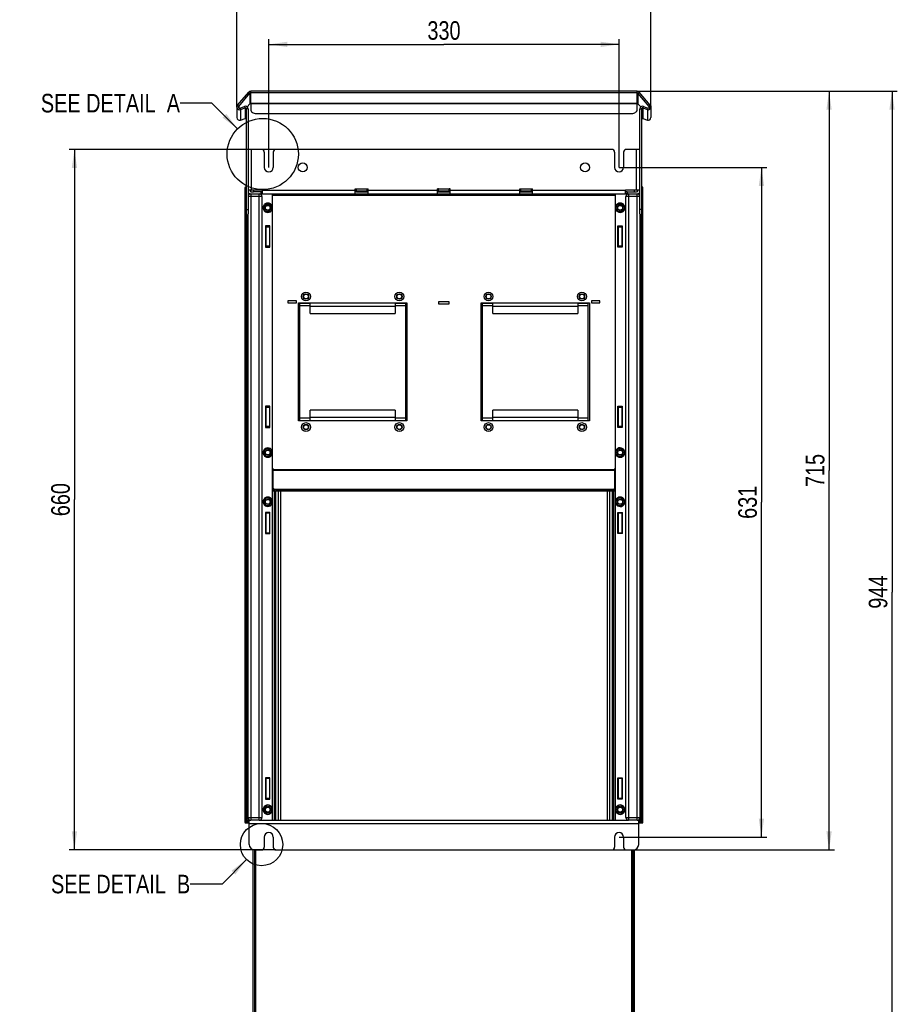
# Model space of a CAD drawing. Header units: millimetres. Extents: x 0 to 594, y 0 to 420.
# Tile 24 of 40: x 328 to 493, y 141 to 327. Entities that reach past the tile are written whole.
import ezdxf

# ---------------------------------------------------------------- set-up
doc = ezdxf.new("R2010")
doc.units = ezdxf.units.MM
doc.header["$LTSCALE"] = 32.67
doc.layers.get('0').update_dxf_attribs({"linetype": 'CONTINUOUS'})
doc.layers.add('02___PRT_ALL_AXES', color=7, linetype='CONTINUOUS')
doc.layers.add('ROUNDS', color=7, linetype='CONTINUOUS')
doc.styles.get("Standard").update_dxf_attribs({"font": 'txt', "width": 0.8})
doc.dimstyles.new('DIMSTYLE_2', dxfattribs={"dimtxt": 3.5, "dimasz": 3.5, "dimexe": 1, "dimexo": 0, "dimgap": 0.875, "dimtad": 1, "dimdec": 0, "dimlfac": 5, "dimdsep": 46, "dimtxsty": 'STANDARD', "dimblk": '_FILLED', "dimblk1": '_FILLED', "dimblk2": '_FILLED', "dimcen": 0.09, "dimclrt": 5, "dimadec": 0, "dimazin": 0, "dimtp": 0.01, "dimtm": 0.01, "dimtfac": 1, "dimtdec": 0, "dimtofl": 0, "dimtmove": 0, "dimatfit": 3, "dimldrblk": '_FILLED', "dimfxl": 1, "dimtolj": 1, "dimarcsym": 0})
doc.dimstyles.get("Standard").update_dxf_attribs({"dimtxt": 3.5, "dimasz": 3.5, "dimexe": 1, "dimexo": 0, "dimtad": 1, "dimdsep": 46, "dimtxsty": 'STANDARD', "dimblk": '_FILLED', "dimblk1": '_FILLED', "dimblk2": '_FILLED', "dimcen": 0.09, "dimclrt": 5, "dimadec": 0, "dimazin": 0, "dimtol": 1, "dimtp": 0.01, "dimtm": 0.01, "dimtfac": 1, "dimtofl": 0, "dimtmove": 0, "dimatfit": 3, "dimldrblk": '_FILLED', "dimfxl": 1, "dimtolj": 1, "dimarcsym": 0})

# ---------------------------------------------------------------- blocks, each defined once
blk = doc.blocks.new('_FILLED')
at = {"color": 0, "linetype": 'BYBLOCK'}
blk.add_solid([(0, 0), (-1, 0.143), (-1, -0.143)], dxfattribs=at)
blk = doc.blocks.new('*D5')
at = {"color": 2, "linetype": 'CONTINUOUS'}
for p, q in [((443.9, 313.46), (492.92, 313.46)), ((491.92, 313.46), (491.92, 219.07)), ((491.92, 124.68), (491.92, 219.07)), ((441.77, 124.68), (492.92, 124.68))]:
    blk.add_line(p, q, dxfattribs=at)
at = {"color": 2, "linetype": 'CONTINUOUS', "xscale": 3.5, "yscale": 3.5, "zscale": 3.5}
for p, rotation in [((491.92, 313.46), 90), ((491.92, 124.68), 270)]:
    blk.add_blockref('_FILLED', p, dxfattribs=dict(at, rotation=rotation))
at = {"color": 5, "linetype": 'CONTINUOUS', "insert": (487.54, 219.07), "char_height": 3.5, "width": 8.4, "attachment_point": 2, "rotation": 90, "line_spacing_factor": 0.9}
blk.add_mtext('944', dxfattribs=at)
blk = doc.blocks.new('*D6')
at = {"color": 2, "linetype": 'CONTINUOUS'}
for p, q in [((375.85, 302.48), (336.87, 302.48)), ((337.87, 302.48), (337.87, 236.49)), ((337.87, 170.5), (337.87, 236.49)), ((375.85, 170.5), (336.87, 170.5))]:
    blk.add_line(p, q, dxfattribs=at)
at = {"color": 2, "linetype": 'CONTINUOUS', "xscale": 3.5, "yscale": 3.5, "zscale": 3.5}
for p, rotation in [((337.87, 302.48), 90), ((337.87, 170.5), 270)]:
    blk.add_blockref('_FILLED', p, dxfattribs=dict(at, rotation=rotation))
at = {"color": 5, "linetype": 'CONTINUOUS', "insert": (333.49, 236.49), "char_height": 3.5, "width": 8.4, "attachment_point": 2, "rotation": 90, "line_spacing_factor": 0.9}
blk.add_mtext('660', dxfattribs=at)
blk = doc.blocks.new('*D7')
at = {"color": 2, "linetype": 'CONTINUOUS'}
for p, q in [((440.5, 299.08), (468.32, 299.08)), ((467.32, 299.08), (467.32, 235.99)), ((467.32, 172.9), (467.32, 235.99)), ((440.5, 172.9), (468.32, 172.9))]:
    blk.add_line(p, q, dxfattribs=at)
at = {"color": 2, "linetype": 'CONTINUOUS', "xscale": 3.5, "yscale": 3.5, "zscale": 3.5}
for p, rotation in [((467.32, 299.08), 90), ((467.32, 172.9), 270)]:
    blk.add_blockref('_FILLED', p, dxfattribs=dict(at, rotation=rotation))
at = {"color": 5, "linetype": 'CONTINUOUS', "insert": (462.95, 235.99), "char_height": 3.5, "width": 8.4, "attachment_point": 2, "rotation": 90, "line_spacing_factor": 0.9}
blk.add_mtext('631', dxfattribs=at)
blk = doc.blocks.new('*D8')
at = {"color": 2, "linetype": 'CONTINUOUS'}
for p, q in [((368.5, 310.46), (368.5, 330.42)), ((446.5, 310.46), (446.5, 330.42)), ((368.5, 329.42), (407.5, 329.42)), ((446.5, 329.42), (407.5, 329.42))]:
    blk.add_line(p, q, dxfattribs=at)
at = {"color": 2, "linetype": 'CONTINUOUS', "xscale": 3.5, "yscale": 3.5, "zscale": 3.5, "rotation": 180}
blk.add_blockref('_FILLED', (368.5, 329.42), dxfattribs=at)
at = {"color": 2, "linetype": 'CONTINUOUS', "xscale": 3.5, "yscale": 3.5, "zscale": 3.5}
blk.add_blockref('_FILLED', (446.5, 329.42), dxfattribs=at)
at = {"color": 5, "linetype": 'CONTINUOUS', "insert": (407.5, 333.8), "char_height": 3.5, "width": 8.4, "attachment_point": 2, "line_spacing_factor": 0.9}
blk.add_mtext('390', dxfattribs=at)
blk = doc.blocks.new('*D9')
at = {"color": 2, "linetype": 'CONTINUOUS'}
for p, q in [((374.5, 299.08), (374.5, 323.27)), ((440.5, 299.08), (440.5, 323.27)), ((374.5, 322.27), (407.5, 322.27)), ((440.5, 322.27), (407.5, 322.27))]:
    blk.add_line(p, q, dxfattribs=at)
at = {"color": 2, "linetype": 'CONTINUOUS', "xscale": 3.5, "yscale": 3.5, "zscale": 3.5, "rotation": 180}
blk.add_blockref('_FILLED', (374.5, 322.27), dxfattribs=at)
at = {"color": 2, "linetype": 'CONTINUOUS', "xscale": 3.5, "yscale": 3.5, "zscale": 3.5}
blk.add_blockref('_FILLED', (440.5, 322.27), dxfattribs=at)
at = {"color": 5, "linetype": 'CONTINUOUS', "insert": (407.5, 326.64), "char_height": 3.5, "width": 8.4, "attachment_point": 2, "line_spacing_factor": 0.9}
blk.add_mtext('330', dxfattribs=at)
blk = doc.blocks.new('*D14')
at = {"color": 2, "linetype": 'CONTINUOUS'}
for p, q in [((443.9, 313.46), (481.06, 313.46)), ((480.06, 313.46), (480.06, 241.98)), ((480.06, 170.5), (480.06, 241.98)), ((439.15, 170.5), (481.06, 170.5))]:
    blk.add_line(p, q, dxfattribs=at)
at = {"color": 2, "linetype": 'CONTINUOUS', "xscale": 3.5, "yscale": 3.5, "zscale": 3.5}
for p, rotation in [((480.06, 313.46), 90), ((480.06, 170.5), 270)]:
    blk.add_blockref('_FILLED', p, dxfattribs=dict(at, rotation=rotation))
at = {"color": 5, "linetype": 'CONTINUOUS', "insert": (475.68, 241.98), "char_height": 3.5, "width": 8.4, "attachment_point": 2, "rotation": 90, "line_spacing_factor": 0.9}
blk.add_mtext('715', dxfattribs=at)

msp = doc.modelspace()

# ---------------------------------------------------------------- linework, layer by layer
at = {"color": 7, "linetype": 'CONTINUOUS'}
for p, q in [((368.6144, 310.7842), (370.7077, 313.2828)), ((370.9375, 313.0902), (370.7077, 313.2828)), ((443.9042, 313.4612), (371.0907, 313.4612)), ((444.0574, 313.0902), (444.2872, 313.2828)), ((446.3804, 310.7842), (444.2872, 313.2828)), ((368.4974, 310.4627), (368.4974, 308.4715)), ((369.1684, 309.9922), (370.029, 310.3033)), ((444.9658, 310.3033), (445.8264, 309.9922)), ((446.4974, 310.4627), (446.4974, 308.4715)), ((369.1684, 308.0021), (370.029, 308.315)), ((444.9658, 308.315), (445.8264, 308.0021)), ((373.1474, 302.4842), (370.5974, 302.4842)), ((439.1474, 302.4842), (375.8474, 302.4842)), ((444.3974, 302.4842), (441.8474, 302.4842)), ((373.6474, 301.9842), (373.6474, 299.0842)), ((375.3474, 301.9842), (375.3474, 299.0842)), ((439.6474, 301.9842), (439.6474, 299.0842)), ((441.3474, 301.9842), (441.3474, 299.0842)), ((369.9974, 295.2242), (369.9974, 175.7442)), ((370.2974, 295.3842), (370.1575, 295.3842)), ((390.7974, 294.0842), (390.7974, 295.0642)), ((390.7974, 295.0642), (393.1974, 295.0642)), ((390.7974, 294.9668), (390.9974, 294.9668)), ((390.9974, 294.4842), (390.9974, 295.022)), ((390.9974, 295.022), (392.9974, 295.022)), ((392.9974, 294.4842), (392.9974, 295.022)), ((392.9974, 294.9668), (393.1974, 294.9668)), ((393.1974, 294.0842), (393.1974, 295.0642)), ((406.2974, 294.0842), (406.2974, 295.0642)), ((406.2974, 295.0642), (408.6974, 295.0642)), ((406.2974, 295.0143), (406.4974, 295.0143)), ((406.4974, 294.4842), (406.4974, 295.022)), ((406.4974, 295.022), (408.4974, 295.022)), ((408.4974, 294.4842), (408.4974, 295.022)), ((408.4974, 295.0143), (408.6974, 295.0143)), ((408.6974, 294.0842), (408.6974, 295.0642)), ((421.7974, 294.0842), (421.7974, 295.0642)), ((421.7974, 295.0642), (424.1974, 295.0642)), ((421.7974, 294.9668), (421.9974, 294.9668)), ((421.9974, 294.4842), (421.9974, 295.022)), ((421.9974, 295.022), (423.9974, 295.022)), ((423.9974, 294.4842), (423.9974, 295.022)), ((423.9974, 294.9668), (424.1974, 294.9668)), ((424.1974, 294.0842), (424.1974, 295.0642)), ((444.8374, 295.3842), (444.6974, 295.3842)), ((444.9974, 175.7442), (444.9974, 295.2242)), ((370.5974, 294.8842), (373.2974, 294.8842)), ((370.8974, 294.7842), (370.8974, 294.8842)), ((370.9974, 294.8842), (370.9974, 294.8442)), ((370.9974, 294.8442), (371.0974, 294.8442)), ((371.0974, 294.5014), (371.0974, 294.8842)), ((371.0974, 294.0842), (443.8974, 294.0842)), ((371.1974, 294.4842), (371.5974, 294.4842)), ((372.9974, 294.4842), (372.9974, 294.0842)), ((373.1974, 293.5842), (373.1974, 176.5842)), ((373.2974, 294.0842), (373.2974, 294.8842)), ((375.1974, 176.1042), (375.1974, 294.0842)), ((390.9974, 294.8842), (390.7974, 294.8842)), ((390.9974, 294.4842), (390.7974, 294.4928)), ((390.9974, 294.6756), (392.9974, 294.6756)), ((390.9974, 294.4842), (393.1974, 294.4842)), ((392.9974, 294.8842), (393.1974, 294.8842)), ((406.2974, 294.8842), (406.4974, 294.8842)), ((406.2974, 294.4842), (408.6974, 294.4842)), ((406.4974, 294.6756), (408.4974, 294.6756)), ((408.4974, 294.8842), (408.6974, 294.8842)), ((421.7974, 294.8842), (421.9974, 294.8842)), ((421.7974, 294.4842), (424.1974, 294.4842)), ((421.9974, 294.6756), (423.9974, 294.6756)), ((423.9974, 294.8842), (424.1974, 294.8842)), ((439.7974, 176.1042), (439.7974, 294.0842)), ((441.6974, 294.0842), (441.6974, 294.8842)), ((441.6974, 294.8842), (444.3974, 294.8842)), ((441.6974, 294.4842), (443.7974, 294.4842)), ((441.7974, 176.5842), (441.7974, 293.5842)), ((441.9974, 294.4842), (441.9974, 294.0842)), ((443.8974, 294.8842), (443.8974, 294.5014)), ((443.8974, 294.8442), (443.9974, 294.8442)), ((443.9974, 294.8842), (443.9974, 294.8442)), ((444.0974, 294.7842), (444.0974, 294.8842)), ((370.3855, 290.1842), (370.3855, 176.1578)), ((370.5974, 176.5842), (370.5974, 290.3305)), ((444.3974, 290.3305), (444.3974, 176.5842)), ((444.6093, 176.1578), (444.6093, 290.1842)), ((373.8874, 288.0842), (373.8874, 284.0842)), ((374.7074, 288.0842), (373.8874, 288.0842)), ((373.9174, 287.9497), (373.9174, 284.2187)), ((374.6774, 284.2187), (374.6774, 287.9497)), ((374.7074, 284.0842), (374.7074, 288.0842)), ((440.2874, 284.0842), (440.2874, 288.0842)), ((440.2874, 288.0842), (441.1074, 288.0842)), ((440.3174, 287.9497), (440.3174, 284.2187)), ((441.0774, 284.2187), (441.0774, 287.9497)), ((441.1074, 288.0842), (441.1074, 284.0842)), ((373.8874, 284.0842), (374.7074, 284.0842)), ((441.1074, 284.0842), (440.2874, 284.0842)), ((378.0974, 273.9665), (378.0974, 273.5665)), ((379.6974, 273.9665), (378.0974, 273.9665)), ((378.0974, 273.5665), (379.6974, 273.5665)), ((379.6974, 273.5665), (379.6974, 273.9665)), ((380.0974, 251.3665), (380.0974, 273.5665)), ((380.0974, 273.5665), (400.4974, 273.5665)), ((380.2974, 273.5199), (382.2974, 273.5199)), ((380.2974, 273.5193), (380.2974, 251.4138)), ((382.2974, 271.5665), (382.2974, 273.5193)), ((382.2974, 272.9665), (398.2974, 272.9665)), ((398.2974, 273.5199), (400.2974, 273.5199)), ((398.2974, 273.5193), (398.2974, 271.5665)), ((400.2974, 251.4138), (400.2974, 273.5193)), ((400.4974, 273.5665), (400.4974, 251.3665)), ((406.4974, 273.7665), (406.4974, 273.3665)), ((408.4974, 273.7665), (406.4974, 273.7665)), ((406.4974, 273.3665), (408.4974, 273.3665)), ((408.4974, 273.3665), (408.4974, 273.7665)), ((414.4974, 251.3665), (414.4974, 273.5665)), ((414.4974, 273.5665), (434.8974, 273.5665)), ((414.6974, 273.5199), (416.6974, 273.5199)), ((414.6974, 273.5193), (414.6974, 251.4138)), ((416.6974, 271.5665), (416.6974, 273.5193)), ((416.6974, 272.9665), (432.6974, 272.9665)), ((432.6974, 273.5199), (434.6974, 273.5199)), ((432.6974, 273.5193), (432.6974, 271.5665)), ((434.6974, 251.4138), (434.6974, 273.5193)), ((434.8974, 273.5665), (434.8974, 251.3665)), ((435.2974, 273.9665), (435.2974, 273.5665)), ((436.8974, 273.9665), (435.2974, 273.9665)), ((435.2974, 273.5665), (436.8974, 273.5665)), ((436.8974, 273.5665), (436.8974, 273.9665)), ((382.2974, 271.5665), (398.2974, 271.5665)), ((416.6974, 271.5665), (432.6974, 271.5665)), ((373.8874, 254.0842), (373.8874, 250.0842)), ((374.7074, 254.0842), (373.8874, 254.0842)), ((373.9174, 253.9497), (373.9174, 250.2187)), ((374.6774, 250.2187), (374.6774, 253.9497)), ((374.7074, 250.0842), (374.7074, 254.0842)), ((382.2974, 251.4138), (382.2974, 253.3665)), ((398.2974, 253.3665), (382.2974, 253.3665)), ((398.2974, 253.3665), (398.2974, 251.4138)), ((416.6974, 251.4138), (416.6974, 253.3665)), ((432.6974, 253.3665), (416.6974, 253.3665)), ((432.6974, 253.3665), (432.6974, 251.4138)), ((440.2874, 250.0842), (440.2874, 254.0842)), ((440.2874, 254.0842), (441.1074, 254.0842)), ((440.3174, 253.9497), (440.3174, 250.2187)), ((441.0774, 250.2187), (441.0774, 253.9497)), ((441.1074, 254.0842), (441.1074, 250.0842)), ((400.4974, 251.3665), (380.0974, 251.3665)), ((380.2974, 251.4132), (382.2974, 251.4132)), ((398.2974, 251.9665), (382.2974, 251.9665)), ((398.2974, 251.4132), (400.2974, 251.4132)), ((434.8974, 251.3665), (414.4974, 251.3665)), ((414.6974, 251.4132), (416.6974, 251.4132)), ((432.6974, 251.9665), (416.6974, 251.9665)), ((432.6974, 251.4132), (434.6974, 251.4132)), ((373.8874, 250.0842), (374.7074, 250.0842)), ((441.1074, 250.0842), (440.2874, 250.0842)), ((375.1974, 242.3658), (375.2974, 242.3658)), ((375.2974, 238.586), (375.2974, 242.3658)), ((439.7974, 242.3658), (439.6974, 242.3658)), ((439.6974, 238.586), (439.6974, 242.3658)), ((439.8009, 238.0842), (375.1974, 238.0842)), ((439.1974, 238.3842), (375.7974, 238.3842)), ((439.1974, 238.1665), (375.7974, 238.1665)), ((373.8874, 234.0842), (373.8874, 230.0842)), ((374.7074, 234.0842), (373.8874, 234.0842)), ((373.9174, 234.1014), (373.9174, 230.067)), ((374.6774, 230.067), (374.6774, 234.1014)), ((374.7074, 230.0842), (374.7074, 234.0842)), ((440.2874, 234.0842), (441.1074, 234.0842)), ((440.2874, 230.0842), (440.2874, 234.0842)), ((440.3174, 234.1014), (440.3174, 230.067)), ((441.0774, 230.067), (441.0774, 234.1014)), ((441.1074, 234.0842), (441.1074, 230.0842)), ((373.8874, 230.0842), (374.7074, 230.0842)), ((441.1074, 230.0842), (440.2874, 230.0842)), ((373.8874, 184.0842), (373.8874, 180.0842)), ((374.7074, 184.0842), (373.8874, 184.0842)), ((373.9174, 184.1014), (373.9174, 180.067)), ((374.6774, 180.067), (374.6774, 184.1014)), ((374.7074, 180.0842), (374.7074, 184.0842)), ((440.2874, 184.0842), (441.1074, 184.0842)), ((440.2874, 180.0842), (440.2874, 184.0842)), ((440.3174, 184.1014), (440.3174, 180.067)), ((441.0774, 180.067), (441.0774, 184.1014)), ((441.1074, 184.0842), (441.1074, 180.0842)), ((373.8874, 180.0842), (374.7074, 180.0842)), ((441.1074, 180.0842), (440.2874, 180.0842)), ((370.1575, 175.5842), (370.7974, 175.5842)), ((370.3855, 176.1573), (370.8598, 176.1573)), ((370.3855, 176.1082), (370.3855, 176.0842)), ((370.5475, 175.9842), (370.4855, 175.9842)), ((370.6238, 175.8612), (370.5485, 175.8578)), ((370.6238, 175.8612), (370.6238, 175.5842)), ((370.6474, 175.8842), (370.6342, 175.8713)), ((370.6474, 175.8842), (370.6474, 175.5842)), ((370.7974, 176.1042), (370.9574, 176.1042)), ((370.7974, 171.5042), (370.7974, 176.1042)), ((372.6974, 176.0842), (371.0974, 176.0842)), ((372.8374, 176.1042), (376.2092, 176.1042)), ((376.2537, 176.0842), (438.7411, 176.0842)), ((438.7856, 176.1042), (442.1574, 176.1042)), ((443.8974, 176.0842), (442.2974, 176.0842)), ((444.0374, 176.1042), (444.1974, 176.1042)), ((444.1351, 176.1573), (444.6093, 176.1573)), ((444.1974, 171.5042), (444.1974, 176.1042)), ((444.1974, 175.5842), (444.8374, 175.5842)), ((444.3606, 175.8713), (444.3474, 175.8842)), ((444.3474, 175.8842), (444.3474, 175.5842)), ((444.4464, 175.8578), (444.3711, 175.8612)), ((444.3711, 175.8612), (444.3711, 175.5842)), ((444.5094, 175.9842), (444.4474, 175.9842)), ((444.6093, 176.1082), (444.6093, 176.0842)), ((373.6474, 172.9042), (373.6474, 171.0042)), ((375.3474, 172.9042), (375.3474, 171.0042)), ((439.6474, 172.9042), (439.6474, 171.0042)), ((441.3474, 172.9042), (441.3474, 171.0042)), ((371.7974, 170.5042), (373.1474, 170.5042)), ((375.8474, 170.5042), (439.1474, 170.5042)), ((441.8474, 170.5042), (443.1974, 170.5042))]:
    msp.add_line(p, q, dxfattribs=at)
at = {"color": 3, "linetype": 'CONTINUOUS'}
for p, q in [((368.8442, 310.5915), (370.9375, 313.0902)), ((443.9042, 313.1615), (371.0907, 313.1615)), ((446.1506, 310.5915), (444.0574, 313.0902)), ((369.0658, 310.2738), (369.9264, 310.5849)), ((370.9375, 311.0921), (370.4262, 310.4834)), ((371.0907, 311.0891), (371.0907, 311.1635)), ((443.9042, 311.0891), (443.9042, 311.1635)), ((444.5687, 310.4834), (444.0574, 311.0921)), ((445.0684, 310.5849), (445.929, 310.2738))]:
    msp.add_line(p, q, dxfattribs=at)
at = {"color": 9, "linetype": 'CONTINUOUS'}
for p, q in [((370.9375, 313.0902), (370.9375, 311.0921)), ((371.0907, 311.1635), (371.0907, 313.4612)), ((443.9042, 311.1635), (443.9042, 313.4612)), ((444.0574, 313.0902), (444.0574, 311.0921)), ((368.8442, 310.5915), (368.6144, 310.7842)), ((368.8442, 310.5915), (368.8442, 310.3446)), ((369.0658, 310.2738), (369.1684, 309.9922)), ((369.1684, 309.9922), (369.1684, 308.0021)), ((369.9264, 310.5849), (370.029, 310.3033)), ((370.029, 310.3033), (370.029, 308.315)), ((370.5974, 310.1144), (370.2974, 310.1144)), ((443.9042, 311.1539), (371.0907, 311.1539)), ((443.9042, 311.0891), (371.0907, 311.0891)), ((444.3974, 310.1144), (444.6974, 310.1144)), ((445.0684, 310.5849), (444.9658, 310.3033)), ((444.9658, 310.3033), (444.9658, 308.315)), ((445.929, 310.2738), (445.8264, 309.9922)), ((445.8264, 309.9922), (445.8264, 308.0021)), ((446.1506, 310.5915), (446.3804, 310.7842)), ((446.1506, 310.5915), (446.1506, 310.3446)), ((371.1974, 302.4842), (371.1974, 294.8842)), ((443.7974, 294.8842), (443.7974, 302.4842)), ((406.4974, 295.0317), (406.2974, 295.0317)), ((408.6974, 295.0317), (408.4974, 295.0317)), ((370.25, 176.0486), (370.25, 294.9317)), ((370.25, 294.9317), (370.2974, 294.9317)), ((373.1974, 293.5842), (370.5974, 293.5842)), ((371.0974, 294.0842), (371.0974, 176.0842)), ((371.5974, 294.8842), (371.5974, 294.4842)), ((372.6974, 176.0842), (372.6974, 294.0842)), ((373.2974, 294.4574), (372.9974, 294.4574)), ((372.9974, 294.1646), (373.2974, 294.1646)), ((373.2974, 294.7842), (390.7974, 294.7842)), ((439.7974, 293.7842), (375.1974, 293.7842)), ((390.9974, 294.5646), (392.9974, 294.5646)), ((393.1974, 294.7842), (406.2974, 294.7842)), ((406.2974, 294.96), (406.4974, 294.96)), ((406.4974, 294.5646), (408.4974, 294.5646)), ((408.4974, 294.96), (408.6974, 294.96)), ((408.6974, 294.7842), (421.7974, 294.7842)), ((421.9974, 294.5646), (423.9974, 294.5646)), ((424.1974, 294.7842), (441.6974, 294.7842)), ((441.9974, 294.4574), (441.6974, 294.4574)), ((441.6974, 294.1646), (441.9974, 294.1646)), ((444.3974, 293.5842), (441.7974, 293.5842)), ((442.2974, 294.0842), (442.2974, 176.0842)), ((443.3974, 294.4842), (443.3974, 294.8842)), ((443.8974, 176.0842), (443.8974, 294.0842)), ((444.7448, 294.9317), (444.6974, 294.9317)), ((444.7448, 294.9317), (444.7448, 176.0486)), ((370.35, 290.1842), (370.35, 176.0486)), ((444.6449, 176.0486), (444.6449, 290.1842)), ((373.9174, 287.9497), (374.6774, 287.9497)), ((374.6774, 287.8331), (373.9174, 287.8331)), ((440.3174, 287.9497), (441.0774, 287.9497)), ((441.0774, 287.8331), (440.3174, 287.8331)), ((373.9174, 284.3353), (374.6774, 284.3353)), ((374.6774, 284.2187), (373.9174, 284.2187)), ((440.3174, 284.3353), (441.0774, 284.3353)), ((441.0774, 284.2187), (440.3174, 284.2187)), ((382.2974, 273.0199), (380.2974, 273.0199)), ((400.2974, 273.0199), (398.2974, 273.0199)), ((416.6974, 273.0199), (414.6974, 273.0199)), ((434.6974, 273.0199), (432.6974, 273.0199)), ((373.9174, 253.9497), (374.6774, 253.9497)), ((374.6774, 253.8331), (373.9174, 253.8331)), ((440.3174, 253.9497), (441.0774, 253.9497)), ((441.0774, 253.8331), (440.3174, 253.8331)), ((380.2974, 251.9132), (382.2974, 251.9132)), ((398.2974, 251.9132), (400.2974, 251.9132)), ((414.6974, 251.9132), (416.6974, 251.9132)), ((432.6974, 251.9132), (434.6974, 251.9132)), ((373.9174, 250.3353), (374.6774, 250.3353)), ((374.6774, 250.2187), (373.9174, 250.2187)), ((440.3174, 250.3353), (441.0774, 250.3353)), ((441.0774, 250.2187), (440.3174, 250.2187)), ((375.2974, 242.173), (439.6974, 242.173)), ((439.6974, 242.0097), (375.2974, 242.0097)), ((375.544, 176.1042), (375.544, 238.0842)), ((375.7371, 238.0842), (375.7371, 176.1042)), ((375.7974, 238.3842), (375.7974, 238.1665)), ((376.3186, 176.0842), (376.3186, 238.0842)), ((376.6857, 238.0842), (376.6857, 176.0842)), ((438.3092, 176.0842), (438.3092, 238.0842)), ((438.6762, 238.0842), (438.6762, 176.0842)), ((439.1974, 238.1665), (439.1974, 238.3842)), ((439.2577, 176.1042), (439.2577, 238.0842)), ((439.4509, 238.0842), (439.4509, 176.1042)), ((374.6774, 233.9362), (373.9174, 233.9362)), ((441.0774, 233.9362), (440.3174, 233.9362)), ((373.9174, 230.2322), (374.6774, 230.2322)), ((440.3174, 230.2322), (441.0774, 230.2322)), ((374.6774, 183.9362), (373.9174, 183.9362)), ((441.0774, 183.9362), (440.3174, 183.9362)), ((373.9174, 180.2322), (374.6774, 180.2322)), ((440.3174, 180.2322), (441.0774, 180.2322)), ((370.5974, 176.5842), (373.1974, 176.5842)), ((441.7974, 176.5842), (444.3974, 176.5842)), ((370.35, 176.0486), (370.25, 176.0486)), ((370.2856, 175.9347), (370.3678, 175.9916)), ((370.3751, 175.9347), (370.2856, 175.9347)), ((370.2856, 175.5842), (370.2856, 175.9347)), ((370.3855, 176.0842), (370.35, 176.0486)), ((370.3751, 175.9347), (370.3751, 175.5842)), ((370.7974, 176.1082), (370.3855, 176.1082)), ((370.459, 175.9577), (370.4855, 175.9842)), ((370.5244, 175.9612), (370.459, 175.9577)), ((370.5475, 175.9842), (370.5244, 175.9612)), ((444.1974, 175.4042), (370.7974, 175.4042)), ((444.6093, 176.1082), (444.1974, 176.1082)), ((444.4704, 175.9612), (444.4474, 175.9842)), ((444.5358, 175.9577), (444.4704, 175.9612)), ((444.5094, 175.9842), (444.5358, 175.9577)), ((444.6449, 176.0486), (444.6093, 176.0842)), ((444.7092, 175.9347), (444.6198, 175.9347)), ((444.6198, 175.5842), (444.6198, 175.9347)), ((444.7448, 176.0486), (444.6449, 176.0486)), ((444.7092, 175.9347), (444.7092, 175.5842))]:
    msp.add_line(p, q, dxfattribs=at)
at = {"color": 2, "linetype": 'CONTINUOUS'}
for centre, radius in [((373.3529, 301.6027), 6.7071), ((373.1201, 171.5024), 3.9895)]:
    msp.add_circle(centre, radius, dxfattribs=at)
at = {"color": 7, "linetype": 'CONTINUOUS'}
for centre, radius in [((380.8974, 299.0842), 0.85), ((434.0974, 299.0842), 0.85), ((374.2974, 291.4842), 0.73), ((374.2974, 291.4842), 0.5), ((374.2974, 291.4842), 0.45), ((440.6974, 291.4842), 0.73), ((440.6974, 291.4842), 0.5), ((440.6974, 291.4842), 0.45), ((381.4974, 274.7665), 0.83), ((381.4974, 274.7665), 0.5), ((381.4974, 274.7665), 0.45), ((399.0974, 274.7665), 0.83), ((399.0974, 274.7665), 0.5), ((399.0974, 274.7665), 0.45), ((415.8974, 274.7665), 0.83), ((415.8974, 274.7665), 0.5), ((415.8974, 274.7665), 0.45), ((433.4974, 274.7665), 0.83), ((433.4974, 274.7665), 0.5), ((433.4974, 274.7665), 0.45), ((381.4974, 250.1665), 0.83), ((381.4974, 250.1665), 0.5), ((381.4974, 250.1665), 0.45), ((399.0974, 250.1665), 0.83), ((399.0974, 250.1665), 0.5), ((399.0974, 250.1665), 0.45), ((415.8974, 250.1665), 0.83), ((415.8974, 250.1665), 0.5), ((415.8974, 250.1665), 0.45), ((433.4974, 250.1665), 0.83), ((433.4974, 250.1665), 0.5), ((433.4974, 250.1665), 0.45), ((374.2974, 245.3642), 0.73), ((374.2974, 245.3642), 0.5), ((374.2974, 245.3642), 0.45), ((440.6974, 245.3642), 0.73), ((440.6974, 245.3642), 0.5), ((440.6974, 245.3642), 0.45), ((374.2974, 236.0842), 0.73), ((374.2974, 236.0842), 0.5), ((374.2974, 236.0842), 0.45), ((440.6974, 236.0842), 0.73), ((440.6974, 236.0842), 0.5), ((440.6974, 236.0842), 0.45), ((374.2974, 178.0842), 0.73), ((374.2974, 178.0842), 0.5), ((374.2974, 178.0842), 0.45), ((440.6974, 178.0842), 0.73), ((440.6974, 178.0842), 0.5), ((440.6974, 178.0842), 0.45)]:
    msp.add_circle(centre, radius, dxfattribs=at)
for centre, radius, start, end in [((368.998, 310.4629), 0.5006, 180.01997, 289.900115), ((370.0968, 310.1145), 0.2006, 359.972077, 109.750414), ((444.898, 310.1145), 0.2006, 70.249586, 180.027923), ((445.9968, 310.4629), 0.5006, 250.099885, 359.98003), ((368.9974, 308.4719), 0.5, 180.048279, 290.004322), ((370.0994, 308.1284), 0.1977, 22.471363, 27.514229), ((445.9974, 308.4719), 0.5, 249.995678, 359.951721), ((373.1474, 301.9842), 0.5, 0, 90), ((375.8474, 301.9842), 0.5, 90, 180), ((439.1474, 301.9842), 0.5, 0, 90), ((441.8474, 301.9842), 0.5, 90, 180), ((374.4974, 299.0842), 0.85, 180, 360), ((440.4974, 299.0842), 0.85, 180, 360), ((408.8473, 295.2081), 0.2413, 217.897895, 230.454259), ((371.1974, 294.7842), 0.7, 209.440735, 270), ((371.0974, 293.5842), 0.5, 90, 180), ((371.1974, 294.7842), 0.3, 180, 270), ((372.6974, 293.5842), 0.5, 0, 90), ((373.3081, 226.3109), 68.1819, 90.009006, 90.261141), ((442.2974, 293.5842), 0.5, 90, 180), ((443.7974, 294.7842), 0.3, 270, 360), ((443.8974, 293.5842), 0.5, 0, 90), ((443.7974, 294.7842), 0.7, 278.329131, 330.559265), ((375.7975, 238.7551), 0.5886, 265.528281, 269.990459), ((371.0974, 176.5842), 0.5, 180, 270), ((372.6974, 176.5842), 0.5, 270, 360), ((442.2974, 176.5842), 0.5, 180, 270), ((443.8974, 176.5842), 0.5, 270, 360), ((374.4974, 172.9042), 0.85, 0, 180), ((440.4974, 172.9042), 0.85, 0, 180), ((371.7974, 171.5042), 1, 180, 270), ((373.1474, 171.0042), 0.5, 270, 360), ((375.8474, 171.0042), 0.5, 180, 270), ((439.1474, 171.0042), 0.5, 270, 360), ((441.8474, 171.0042), 0.5, 180, 270), ((443.1974, 171.5042), 1, 270, 360)]:
    msp.add_arc(centre, radius, start, end, dxfattribs=at)
at = {"color": 3, "linetype": 'CONTINUOUS'}
for centre, radius, start, end in [((370.0968, 310.1141), 0.5006, 0.026125, 109.89458), ((371.0915, 310.9625), 0.2013, 123.361123, 139.916063), ((444.8981, 310.1141), 0.5006, 70.10542, 179.973875)]:
    msp.add_arc(centre, radius, start, end, dxfattribs=at)
at = {"color": 9, "linetype": 'CONTINUOUS'}
for centre, radius, start, end in [((374.2796, 291.4842), 0.8721, 177.952001, 182.037353), ((374.2924, 291.4837), 0.885, 174.359076, 177.948722), ((374.3073, 291.4819), 0.9, 157.364113, 174.342264), ((374.357, 291.4933), 0.8362, 353.247355, 357.052749), ((374.3877, 291.4767), 0.8055, 0.007747, 2.933921), ((374.3868, 291.4917), 0.8063, 357.0585, 359.992279), ((440.655, 291.5015), 0.8543, 180.008706, 183.357217), ((440.6491, 291.4697), 0.8494, 173.529472, 176.912924), ((440.7146, 291.4833), 0.8728, 354.897302, 356.900666), ((440.6974, 291.4842), 0.89, 356.902618, 360), ((440.7146, 291.4842), 0.8728, 0.001953, 2.005588), ((374.2796, 245.3642), 0.8721, 177.952001, 182.037353), ((374.2924, 245.3637), 0.885, 174.359076, 177.948722), ((374.3073, 245.3619), 0.9, 157.364113, 174.342264), ((374.357, 245.3733), 0.8362, 353.247355, 357.052749), ((374.3877, 245.3567), 0.8055, 0.007747, 2.933959), ((374.3868, 245.3717), 0.8063, 357.0585, 359.992279), ((440.6549, 245.3815), 0.8542, 180.00871, 183.357529), ((440.6491, 245.3497), 0.8494, 173.529472, 176.912924), ((440.7146, 245.3633), 0.8728, 354.897302, 356.900666), ((440.6974, 245.3642), 0.89, 356.902618, 360), ((440.7146, 245.3642), 0.8728, 0.001953, 2.005588), ((374.2796, 236.0842), 0.8721, 177.952001, 182.037353), ((374.2924, 236.0837), 0.885, 174.359076, 177.948722), ((374.3073, 236.0819), 0.9, 157.364113, 174.342264), ((374.357, 236.0933), 0.8362, 353.247355, 357.052749), ((374.3877, 236.0767), 0.8055, 0.007749, 2.934108), ((374.3868, 236.0917), 0.8063, 357.0585, 359.992279), ((440.655, 236.1015), 0.8543, 180.008705, 183.357201), ((440.6491, 236.0697), 0.8494, 173.529472, 176.912924), ((440.7146, 236.0833), 0.8728, 354.897302, 356.900666), ((440.6974, 236.0842), 0.89, 356.902618, 360), ((440.7146, 236.0842), 0.8728, 0.001953, 2.005588), ((374.2796, 178.0842), 0.8721, 177.952001, 182.037353), ((374.2924, 178.0837), 0.885, 174.359076, 177.948722), ((374.3073, 178.0819), 0.9, 157.364113, 174.342264), ((374.3877, 178.0767), 0.8055, 0.007747, 2.933951), ((374.3868, 178.0917), 0.8063, 357.0585, 359.992279), ((440.655, 178.1015), 0.8543, 180.008705, 183.357138), ((440.6491, 178.0697), 0.8494, 173.529472, 176.912924), ((440.7146, 178.0842), 0.8728, 0.001953, 2.005588), ((374.357, 178.0933), 0.8362, 353.247355, 357.052749), ((440.7146, 178.0833), 0.8728, 354.897302, 356.900666), ((440.6974, 178.0842), 0.89, 356.902618, 360)]:
    msp.add_arc(centre, radius, start, end, dxfattribs=at)
at = {"color": 7, "linetype": 'CONTINUOUS'}
for centre, major_axis, ratio, start_param, end_param in [((370.1575, 295.2242), (0.1601, 0), 0.99965733, 1.57079633, 3.14159265), ((444.8374, 295.2242), (0.1601, 0), 0.99965733, 0, 1.57079633), ((370.1575, 175.7442), (0.1601, 0), 0.99965733, -3.14159265, -1.57079633), ((370.4856, 176.0842), (0.0708, 0.0708), 0.999315, -3.9266482, -2.35653711), ((370.5474, 175.8842), (-0.0708, -0.0708), 0.999315, 8.63972241, 10.20983351), ((376.2092, 175.4042), (0, 0.7), 0.26794919, -0.23961857, 0), ((438.7856, 175.4042), (0, 0.7), 0.26794919, 0, 0.23961857), ((444.4475, 175.8842), (0.0708, -0.0708), 0.999315, 8.63972241, 10.20983351), ((444.5093, 176.0842), (0.0708, -0.0708), 0.999315, -0.78505555, 0.78505555), ((444.8374, 175.7442), (0.1601, 0), 0.99965733, -1.57079633, 0)]:
    msp.add_ellipse(centre, major_axis=major_axis, ratio=ratio, start_param=start_param, end_param=end_param, dxfattribs=at)
for points in [[(371.0907, 313.4612), (370.9498, 313.4612), (370.7983, 313.3907), (370.7077, 313.2828)], [(444.2872, 313.2828), (444.1966, 313.3907), (444.045, 313.4612), (443.9042, 313.4612)], [(368.6144, 310.7842), (368.5411, 310.6968), (368.4974, 310.5767), (368.4974, 310.4627)], [(446.3804, 310.7842), (446.4537, 310.6968), (446.4974, 310.5767), (446.4974, 310.4627)], [(370.029, 308.315), (370.0869, 308.3361), (370.1617, 308.3263), (370.2121, 308.291)], [(370.2121, 308.291), (370.238, 308.2728), (370.2601, 308.2478), (370.2747, 308.2197)], [(444.7201, 308.2197), (444.7347, 308.2478), (444.7568, 308.2728), (444.7827, 308.291)], [(444.7827, 308.291), (444.8332, 308.3263), (444.908, 308.3361), (444.9658, 308.315)], [(372.9974, 294.4921), (372.5307, 294.49), (372.0641, 294.4842), (371.5974, 294.4842)], [(375.2974, 238.586), (375.2974, 238.4758), (375.3594, 238.3603), (375.4439, 238.2894)], [(375.4439, 238.2894), (375.5283, 238.2186), (375.6417, 238.1769), (375.7516, 238.1683)], [(375.7974, 238.3842), (375.7322, 238.3842), (375.6661, 238.3951), (375.6046, 238.4167)], [(439.3902, 238.4167), (439.3287, 238.3951), (439.2626, 238.3842), (439.1974, 238.3842)], [(439.1974, 238.1665), (439.2626, 238.1665), (439.3287, 238.1775), (439.3902, 238.199)], [(439.3902, 238.199), (439.4483, 238.2193), (439.5039, 238.2499), (439.551, 238.2894)], [(439.551, 238.2894), (439.6354, 238.3603), (439.6974, 238.4758), (439.6974, 238.586)], [(370.6099, 175.9099), (370.5933, 175.9387), (370.5576, 175.961), (370.5244, 175.9612)], [(444.4704, 175.9612), (444.4373, 175.961), (444.4017, 175.9388), (444.3851, 175.9101)]]:
    msp.add_open_spline(points, degree=3, dxfattribs=at)
at = {"color": 3, "linetype": 'CONTINUOUS'}
for points in [[(371.0907, 313.1615), (371.0343, 313.1615), (370.9737, 313.1333), (370.9375, 313.0902)], [(444.0574, 313.0902), (444.0211, 313.1333), (443.9605, 313.1615), (443.9042, 313.1615)], [(368.8442, 310.5915), (368.8149, 310.5565), (368.7974, 310.5084), (368.7974, 310.4627)], [(368.7974, 310.4627), (368.7974, 310.4397), (368.8015, 310.4163), (368.8093, 310.3946)], [(371.0907, 311.1635), (371.0524, 311.1635), (371.0127, 311.1516), (370.9808, 311.1306)], [(444.0574, 311.0921), (444.0211, 311.1353), (443.9605, 311.1635), (443.9042, 311.1635)], [(446.1506, 310.5915), (446.18, 310.5565), (446.1974, 310.5084), (446.1974, 310.4627)], [(446.1974, 310.4627), (446.1974, 310.4397), (446.1934, 310.4163), (446.1855, 310.3946)]]:
    msp.add_open_spline(points, degree=3, dxfattribs=at)
for points in [[(368.8093, 310.3946), (368.8267, 310.3465), (368.9029, 310.2607), (369.0177, 310.2565), (369.0658, 310.2738)], [(446.1855, 310.3946), (446.1681, 310.3465), (446.0919, 310.2607), (445.9771, 310.2565), (445.929, 310.2738)]]:
    msp.add_open_spline(points, degree=3, knots=[0, 0, 0, 0, 0.50032532, 1, 1, 1, 1], dxfattribs=at)
at = {"color": 9, "linetype": 'CONTINUOUS'}
for points in [[(370.25, 294.9317), (370.25, 294.9755), (370.2659, 295.0214), (370.2931, 295.0557)], [(444.7018, 295.0557), (444.7289, 295.0214), (444.7448, 294.9755), (444.7448, 294.9317)], [(373.408, 291.4532), (373.4117, 291.3471), (373.4351, 291.2399), (373.4759, 291.1418)], [(375.1182, 291.1401), (375.153, 291.221), (375.1771, 291.3076), (375.1874, 291.395)], [(375.1921, 291.5179), (375.1867, 291.6235), (375.1605, 291.7294), (375.1189, 291.8266)], [(439.8022, 291.4514), (439.8083, 291.3473), (439.8335, 291.243), (439.8738, 291.1469)], [(439.8933, 291.8655), (439.8477, 291.7718), (439.8168, 291.669), (439.8051, 291.5654)], [(441.5016, 291.1029), (441.5463, 291.1974), (441.5746, 291.3015), (441.5839, 291.4057)], [(441.5869, 291.5147), (441.5832, 291.6193), (441.5606, 291.7247), (441.521, 291.8216)], [(373.408, 245.3332), (373.4117, 245.2271), (373.4351, 245.1199), (373.4759, 245.0218)], [(375.1182, 245.0201), (375.153, 245.101), (375.1771, 245.1876), (375.1874, 245.275)], [(375.1921, 245.3979), (375.1867, 245.5035), (375.1605, 245.6094), (375.1189, 245.7066)], [(439.8022, 245.3314), (439.8083, 245.2273), (439.8335, 245.123), (439.8738, 245.0269)], [(439.8933, 245.7455), (439.8477, 245.6518), (439.8168, 245.549), (439.8051, 245.4454)], [(441.5016, 244.9829), (441.5463, 245.0774), (441.5746, 245.1815), (441.5839, 245.2857)], [(441.5869, 245.3947), (441.5832, 245.4993), (441.5606, 245.6047), (441.521, 245.7016)], [(373.408, 236.0532), (373.4117, 235.9471), (373.4351, 235.8399), (373.4759, 235.7418)], [(375.1182, 235.7401), (375.153, 235.821), (375.1771, 235.9076), (375.1874, 235.995)], [(375.1921, 236.1179), (375.1867, 236.2235), (375.1605, 236.3294), (375.1189, 236.4266)], [(439.8022, 236.0514), (439.8083, 235.9473), (439.8335, 235.843), (439.8738, 235.7469)], [(439.8933, 236.4655), (439.8477, 236.3718), (439.8168, 236.269), (439.8051, 236.1654)], [(441.5016, 235.7029), (441.5463, 235.7974), (441.5746, 235.9015), (441.5839, 236.0057)], [(441.5869, 236.1147), (441.5832, 236.2193), (441.5606, 236.3247), (441.521, 236.4216)], [(375.1921, 178.1179), (375.1867, 178.2235), (375.1605, 178.3294), (375.1189, 178.4266)], [(439.8933, 178.4655), (439.8477, 178.3718), (439.8168, 178.269), (439.8051, 178.1654)], [(441.5869, 178.1147), (441.5832, 178.2193), (441.5606, 178.3247), (441.521, 178.4216)], [(373.408, 178.0532), (373.4117, 177.9471), (373.4351, 177.8399), (373.4759, 177.7418)], [(375.1182, 177.7401), (375.153, 177.821), (375.1771, 177.9076), (375.1874, 177.995)], [(439.8022, 178.0514), (439.8083, 177.9473), (439.8335, 177.843), (439.8738, 177.7469)], [(441.5016, 177.7029), (441.5463, 177.7974), (441.5746, 177.9015), (441.5839, 178.0057)], [(370.25, 176.0486), (370.25, 176.0123), (370.2594, 175.9639), (370.2921, 175.9482)], [(370.3678, 175.9916), (370.3564, 176.008), (370.35, 176.0287), (370.35, 176.0486)], [(370.3678, 175.9916), (370.3782, 175.9756), (370.3799, 175.9532), (370.3751, 175.9347)], [(370.459, 175.9577), (370.4267, 175.9544), (370.3888, 175.9669), (370.3678, 175.9916)], [(444.6271, 175.9916), (444.6061, 175.9669), (444.5681, 175.9545), (444.5358, 175.9577)], [(444.6271, 175.9916), (444.6167, 175.9756), (444.6149, 175.9532), (444.6198, 175.9347)], [(444.6449, 176.0486), (444.6449, 176.0287), (444.6384, 176.008), (444.6271, 175.9916)], [(444.7448, 176.0486), (444.7448, 176.0123), (444.7355, 175.9639), (444.7028, 175.9481)]]:
    msp.add_open_spline(points, degree=3, dxfattribs=at)
for points, knots in [([(375.1189, 291.8266), (375.0513, 291.9845), (374.8211, 292.2697), (374.2983, 292.4263), (373.7764, 292.2704), (373.543, 291.9868), (373.4766, 291.8283)], [0, 0, 0, 0, 0.24994044, 0.50000015, 0.74999992, 1, 1, 1, 1]), ([(441.521, 291.8216), (441.4571, 291.9779), (441.2316, 292.2593), (440.723, 292.4241), (440.2049, 292.2874), (439.9671, 292.0175), (439.8933, 291.8655)], [0, 0, 0, 0, 0.24999156, 0.4999847, 0.75003745, 1, 1, 1, 1]), ([(373.4759, 291.1418), (373.5419, 290.9833), (373.7747, 290.6992), (374.2962, 290.5422), (374.8194, 290.6976), (375.0503, 290.9824), (375.1182, 291.1401)], [0, 0, 0, 0, 0.24997204, 0.49996906, 0.75003218, 1, 1, 1, 1]), ([(439.8738, 291.1469), (439.9393, 290.9911), (440.1623, 290.7088), (440.6722, 290.5443), (441.189, 290.6815), (441.4293, 290.9502), (441.5016, 291.1029)], [0, 0, 0, 0, 0.24996461, 0.50001505, 0.75000834, 1, 1, 1, 1]), ([(373.4759, 245.0218), (373.5419, 244.8633), (373.7747, 244.5792), (374.2962, 244.4222), (374.8194, 244.5776), (375.0503, 244.8624), (375.1182, 245.0201)], [0, 0, 0, 0, 0.24997204, 0.49996906, 0.75003218, 1, 1, 1, 1]), ([(375.1189, 245.7066), (375.0513, 245.8645), (374.8211, 246.1497), (374.2983, 246.3063), (373.7764, 246.1504), (373.543, 245.8668), (373.4766, 245.7083)], [0, 0, 0, 0, 0.24994044, 0.50000015, 0.74999992, 1, 1, 1, 1]), ([(439.8738, 245.0269), (439.9393, 244.8711), (440.1623, 244.5888), (440.6722, 244.4243), (441.189, 244.5615), (441.4293, 244.8302), (441.5016, 244.9829)], [0, 0, 0, 0, 0.24996458, 0.50001506, 0.75000834, 1, 1, 1, 1]), ([(441.521, 245.7016), (441.4571, 245.8579), (441.2316, 246.1393), (440.723, 246.3041), (440.2049, 246.1674), (439.9671, 245.8975), (439.8933, 245.7455)], [0, 0, 0, 0, 0.24999156, 0.4999847, 0.75003745, 1, 1, 1, 1]), ([(373.4759, 235.7418), (373.5419, 235.5833), (373.7747, 235.2992), (374.2962, 235.1422), (374.8194, 235.2976), (375.0503, 235.5824), (375.1182, 235.7401)], [0, 0, 0, 0, 0.24997204, 0.49996906, 0.75003218, 1, 1, 1, 1]), ([(375.1189, 236.4266), (375.0513, 236.5845), (374.8211, 236.8697), (374.2983, 237.0263), (373.7764, 236.8704), (373.543, 236.5868), (373.4766, 236.4283)], [0, 0, 0, 0, 0.24994043, 0.50000015, 0.74999993, 1, 1, 1, 1]), ([(439.8738, 235.7469), (439.9393, 235.5911), (440.1623, 235.3088), (440.6722, 235.1443), (441.189, 235.2815), (441.4293, 235.5502), (441.5016, 235.7029)], [0, 0, 0, 0, 0.24996461, 0.50001505, 0.75000834, 1, 1, 1, 1]), ([(441.521, 236.4216), (441.4571, 236.5779), (441.2316, 236.8593), (440.723, 237.0241), (440.2049, 236.8874), (439.9671, 236.6175), (439.8933, 236.4655)], [0, 0, 0, 0, 0.24999156, 0.4999847, 0.75003745, 1, 1, 1, 1]), ([(375.1189, 178.4266), (375.0513, 178.5845), (374.8211, 178.8697), (374.2983, 179.0263), (373.7764, 178.8704), (373.543, 178.5868), (373.4766, 178.4283)], [0, 0, 0, 0, 0.24994044, 0.50000015, 0.74999992, 1, 1, 1, 1]), ([(441.521, 178.4216), (441.4571, 178.5779), (441.2316, 178.8593), (440.723, 179.0241), (440.2049, 178.8874), (439.9671, 178.6175), (439.8933, 178.4655)], [0, 0, 0, 0, 0.24999156, 0.4999847, 0.75003745, 1, 1, 1, 1]), ([(373.4759, 177.7418), (373.5419, 177.5833), (373.7747, 177.2992), (374.2962, 177.1422), (374.8194, 177.2976), (375.0503, 177.5824), (375.1182, 177.7401)], [0, 0, 0, 0, 0.24997204, 0.49996906, 0.75003218, 1, 1, 1, 1]), ([(439.8738, 177.7469), (439.9393, 177.5911), (440.1623, 177.3088), (440.6722, 177.1443), (441.189, 177.2815), (441.4293, 177.5502), (441.5016, 177.7029)], [0, 0, 0, 0, 0.24996461, 0.50001505, 0.75000834, 1, 1, 1, 1]), ([(370.5485, 175.8578), (370.5027, 175.8554), (370.4337, 175.8738), (370.3866, 175.9196), (370.3751, 175.9347)], [0, 0, 0, 0, 0.70712606, 1, 1, 1, 1]), ([(370.5485, 175.8578), (370.5465, 175.8812), (370.5425, 175.9144), (370.508, 175.951), (370.4851, 175.9392), (370.4765, 175.932)], [0, 0, 0, 0, 0.53364219, 0.74585887, 1, 1, 1, 1]), ([(444.4464, 175.8578), (444.4466, 175.8811), (444.4512, 175.9146), (444.4861, 175.9501), (444.5086, 175.9382), (444.5169, 175.9309)], [0, 0, 0, 0, 0.53358619, 0.74724533, 1, 1, 1, 1]), ([(444.6198, 175.9347), (444.6083, 175.9196), (444.5612, 175.8738), (444.4922, 175.8554), (444.4464, 175.8578)], [0, 0, 0, 0, 0.29287914, 1, 1, 1, 1]), ([(444.6406, 175.9824), (444.6373, 175.9844), (444.6336, 175.9875), (444.6272, 175.9901), (444.6271, 175.9916)], [0, 0, 0, 0, 0.70981499, 1, 1, 1, 1]), ([(444.7092, 175.9347), (444.6969, 175.9431), (444.6853, 175.9459), (444.6541, 175.9788), (444.6536, 175.9715)], [0, 0, 0, 0, 0.66990126, 1, 1, 1, 1])]:
    msp.add_open_spline(points, degree=3, knots=knots, dxfattribs=at)
at = {"color": 7, "linetype": 'CONTINUOUS'}
for points, knots in [([(375.6046, 238.4167), (375.5192, 238.4466), (375.3646, 238.5454), (375.2974, 238.7213), (375.2974, 238.8037)], [0, 0, 0, 0, 0.52345739, 1, 1, 1, 1]), ([(439.6974, 238.8037), (439.6974, 238.7213), (439.6302, 238.5454), (439.4757, 238.4466), (439.3902, 238.4167)], [0, 0, 0, 0, 0.47654261, 1, 1, 1, 1]), ([(370.3868, 176.1578), (370.3822, 176.1547), (370.3898, 176.1334), (370.3855, 176.1193), (370.3855, 176.1082)], [0, 0, 0, 0, 0.3300128, 1, 1, 1, 1]), ([(370.6238, 175.8612), (370.6237, 175.8696), (370.621, 175.8866), (370.6142, 175.9024), (370.6099, 175.9099)], [0, 0, 0, 0, 0.49287278, 1, 1, 1, 1]), ([(444.3851, 175.9101), (444.3808, 175.9026), (444.3739, 175.8868), (444.3711, 175.8696), (444.3711, 175.8612)], [0, 0, 0, 0, 0.50718288, 1, 1, 1, 1]), ([(444.6093, 176.1082), (444.6093, 176.1193), (444.6051, 176.1334), (444.6126, 176.1547), (444.6081, 176.1578)], [0, 0, 0, 0, 0.67019764, 1, 1, 1, 1])]:
    msp.add_open_spline(points, degree=3, knots=knots, dxfattribs=at)
at = {"layer": '02___PRT_ALL_AXES', "color": 3, "linetype": 'CONTINUOUS'}
for p, q in [((372.0687, 127.693), (372.0687, 170.5042)), ((442.8687, 127.693), (442.8687, 170.5042))]:
    msp.add_line(p, q, dxfattribs=at)
at = {"layer": 'ROUNDS', "color": 7, "linetype": 'CONTINUOUS'}
for p, q in [((370.2974, 290.1842), (370.2974, 310.1144)), ((444.6974, 310.1144), (444.6974, 290.1842)), ((370.2974, 290.1842), (370.5974, 290.1842)), ((444.6974, 290.1842), (444.3974, 290.1842)), ((371.8687, 127.1771), (371.8687, 170.5042)), ((371.9851, 127.9915), (371.9851, 170.5042)), ((442.9522, 170.5042), (442.9522, 127.9915)), ((443.0687, 170.5042), (443.0687, 127.1771))]:
    msp.add_line(p, q, dxfattribs=at)
at = {"layer": 'ROUNDS', "color": 3, "linetype": 'CONTINUOUS'}
for p, q in [((370.5974, 310.1144), (370.5974, 290.3305)), ((371.0907, 311.0891), (371.0907, 309.9876)), ((443.9042, 309.9876), (443.9042, 311.0891)), ((444.3974, 290.3305), (444.3974, 310.1144)), ((372.0907, 309.2498), (442.9042, 309.2498)), ((371.5687, 127.1771), (371.5687, 170.5406)), ((443.3687, 170.5042), (443.3687, 127.1771))]:
    msp.add_line(p, q, dxfattribs=at)
at = {"layer": 'ROUNDS', "color": 9, "linetype": 'CONTINUOUS'}
for p, q in [((370.2974, 291.1842), (370.5974, 291.1842)), ((444.6974, 291.1842), (444.3974, 291.1842))]:
    msp.add_line(p, q, dxfattribs=at)
at = {"layer": 'ROUNDS', "color": 3, "linetype": 'CONTINUOUS'}
for points, knots in [([(371.0907, 309.9876), (371.0907, 309.8901), (371.1504, 309.6823), (371.4709, 309.348), (371.8442, 309.2498), (372.0907, 309.2498)], [0, 0, 0, 0, 0.21588145, 0.45423393, 1, 1, 1, 1]), ([(442.9042, 309.2498), (443.1506, 309.2498), (443.524, 309.348), (443.8445, 309.6823), (443.9042, 309.8901), (443.9042, 309.9876)], [0, 0, 0, 0, 0.54576607, 0.78411855, 1, 1, 1, 1])]:
    msp.add_open_spline(points, degree=3, knots=knots, dxfattribs=at)

# ---------------------------------------------------------------- texts
at = {"color": 5, "linetype": 'CONTINUOUS', "char_height": 3.5, "width": 36.4, "attachment_point": 3, "line_spacing_factor": 0.9}
for s, insert in [('SEE DETAIL  A', (357.7624, 312.9431)), ('SEE DETAIL  B', (359.684, 165.8163))]:
    msp.add_mtext(s, dxfattribs=dict(at, insert=insert))

# ---------------------------------------------------------------- dimensions: what is measured, and where the dimension line sits
at = {"color": 2, "linetype": 'CONTINUOUS'}
for base, p1, p2, picture, middle in [((446.4974, 329.4217), (368.4974, 310.4627), (446.4974, 310.4627), '*D8', (407.4974, 329.4217)), ((440.4974, 322.2652), (374.4974, 299.0842), (440.4974, 299.0842), '*D9', (407.4974, 322.2652))]:
    dim = msp.add_linear_dim(base=base, p1=p1, p2=p2, dimstyle='DIMSTYLE_2', dxfattribs=at)
    dim.commit()
    dim.dimension.update_dxf_attribs({"geometry": picture, "text_midpoint": middle, "dimtype": 160})
for base, p1, p2, picture, middle in [((480.0578, 170.5042), (443.9042, 313.4612), (439.1474, 170.5042), '*D14', (480.0578, 241.9827)), ((491.9195, 124.6842), (443.9042, 313.4612), (441.7687, 124.6842), '*D5', (491.9195, 219.0727)), ((337.8686, 170.5042), (375.8474, 302.4842), (375.8474, 170.5042), '*D6', (337.8686, 236.4942)), ((467.3216, 172.9042), (440.4974, 299.0842), (440.4974, 172.9042), '*D7', (467.3216, 235.9942))]:
    dim = msp.add_linear_dim(base=base, p1=p1, p2=p2, angle=270, dimstyle='DIMSTYLE_2', dxfattribs=at)
    dim.commit()
    dim.dimension.update_dxf_attribs({"geometry": picture, "text_midpoint": middle, "dimtype": 160})

# ---------------------------------------------------------------- leaders
for points in [[(368.6103, 306.3453), (363.7624, 311.1931), (357.7624, 311.1931)], [(370.2991, 168.6814), (365.684, 164.0663), (359.684, 164.0663)]]:
    msp.add_leader(points, dimstyle='STANDARD', override={"dimtad": 0}, dxfattribs=at)

doc.saveas('drawing.dxf')
